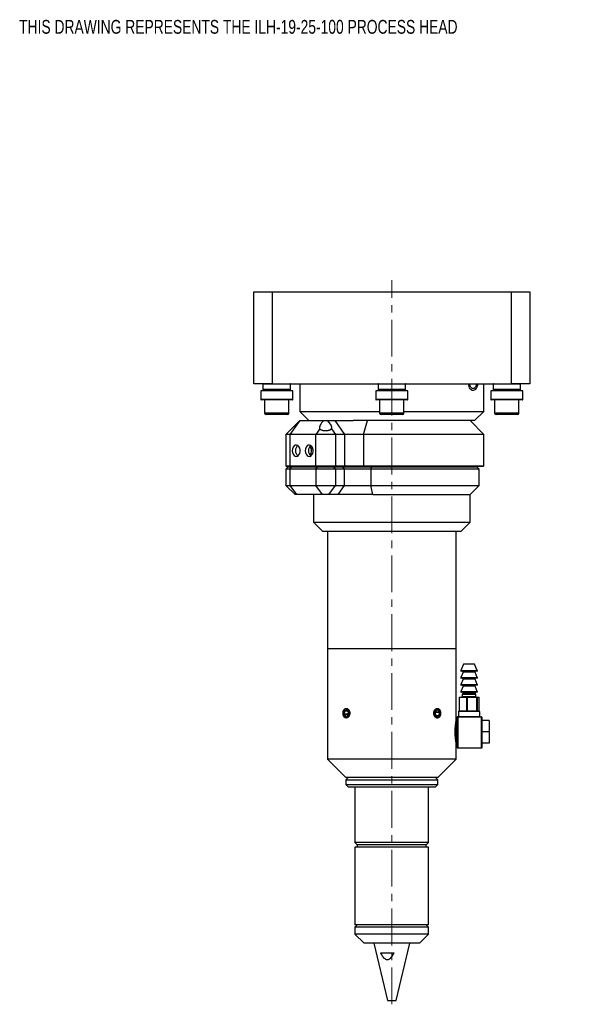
# Model space of a CAD drawing. Header units: inches. Extents: x 2.2 to 30.4, y 1.3 to 20.8.
# Tile 1 of 6: x 2.2 to 9.7, y 6.1 to 19.5. Entities that reach past the tile are written whole.
import ezdxf

# ---------------------------------------------------------------- set-up
doc = ezdxf.new("R2010")
doc.units = ezdxf.units.IN
doc.header["$MEASUREMENT"] = 0
doc.linetypes.add('CENTERX2', pattern=[0.8, 0.5, -0.1, 0.1, -0.1])
doc.styles.add('SLDTEXTSTYLE0', font='TXT', dxfattribs={"width": 0.75})

msp = doc.modelspace()

# ---------------------------------------------------------------- linework, layer by layer
at = {"color": 7, "linetype": 'CENTERX2', "lineweight": 18}
msp.add_line((7.215, 6.098), (7.215, 15.936), dxfattribs=at)
at = {"color": 7, "linetype": 'Continuous', "lineweight": 25}
for p, q in [((5.34, 14.529), (5.34, 15.779)), ((5.34, 15.779), (5.59, 15.779)), ((5.59, 15.779), (5.59, 14.529)), ((5.59, 15.779), (8.84, 15.779)), ((8.84, 14.529), (8.84, 15.779)), ((8.84, 15.779), (9.09, 15.779)), ((9.09, 15.779), (9.09, 14.529)), ((5.59, 14.529), (5.34, 14.529)), ((5.465, 14.524), (5.465, 14.451)), ((5.59, 14.529), (8.84, 14.529)), ((5.84, 14.451), (5.84, 14.524)), ((5.965, 14.529), (5.965, 14.154)), ((7.028, 14.524), (7.028, 14.451)), ((7.403, 14.451), (7.403, 14.524)), ((8.465, 14.154), (8.465, 14.529)), ((8.59, 14.524), (8.59, 14.451)), ((9.09, 14.529), (8.84, 14.529)), ((8.965, 14.451), (8.965, 14.524)), ((5.434, 14.435), (5.434, 14.315)), ((5.871, 14.435), (5.434, 14.435)), ((5.871, 14.315), (5.871, 14.435)), ((6.996, 14.435), (6.996, 14.315)), ((7.434, 14.435), (6.996, 14.435)), ((7.434, 14.315), (7.434, 14.435)), ((8.559, 14.435), (8.559, 14.315)), ((8.996, 14.435), (8.559, 14.435)), ((8.996, 14.315), (8.996, 14.435)), ((5.866, 14.31), (5.439, 14.31)), ((5.487, 14.31), (5.487, 14.132)), ((5.818, 14.132), (5.818, 14.31)), ((7.429, 14.31), (7.001, 14.31)), ((7.05, 14.31), (7.05, 14.132)), ((7.38, 14.132), (7.38, 14.31)), ((8.991, 14.31), (8.564, 14.31)), ((8.612, 14.31), (8.612, 14.132)), ((8.943, 14.132), (8.943, 14.31)), ((5.798, 14.113), (5.507, 14.113)), ((5.965, 14.154), (6.09, 14.029)), ((5.965, 14.154), (7.05, 14.154)), ((7.361, 14.113), (7.069, 14.113)), ((7.38, 14.154), (8.465, 14.154)), ((8.34, 14.029), (8.465, 14.154)), ((8.923, 14.113), (8.632, 14.113)), ((5.964, 14.029), (5.777, 13.842)), ((5.964, 14.029), (5.831, 13.842)), ((5.964, 14.029), (6.29, 14.029)), ((6.237, 13.918), (6.183, 13.842)), ((6.29, 14.029), (6.342, 14.029)), ((6.342, 14.029), (6.444, 14.029)), ((6.395, 13.918), (6.448, 13.842)), ((6.575, 13.842), (6.444, 14.029)), ((6.444, 14.029), (6.688, 14.029)), ((8.34, 14.029), (6.688, 14.029)), ((6.829, 13.842), (6.887, 14.029)), ((8.465, 13.842), (8.278, 14.029)), ((5.777, 13.842), (5.777, 13.414)), ((5.831, 13.842), (5.777, 13.842)), ((6.183, 13.842), (5.831, 13.842)), ((5.831, 13.842), (5.831, 13.414)), ((6.448, 13.842), (6.183, 13.842)), ((6.183, 13.414), (6.183, 13.842)), ((6.448, 13.842), (6.448, 13.414)), ((6.575, 13.842), (6.448, 13.842)), ((6.575, 13.414), (6.575, 13.842)), ((6.829, 13.842), (6.575, 13.842)), ((8.465, 13.842), (6.829, 13.842)), ((6.829, 13.842), (6.829, 13.414)), ((8.465, 13.414), (8.465, 13.842)), ((6.106, 13.676), (6.131, 13.676)), ((6.113, 13.689), (6.113, 13.676)), ((6.122, 13.646), (6.145, 13.646)), ((6.129, 13.678), (6.129, 13.676)), ((5.777, 13.414), (5.787, 13.404)), ((5.777, 13.414), (5.831, 13.414)), ((5.808, 13.399), (5.777, 13.368)), ((5.838, 13.404), (5.787, 13.404)), ((5.808, 13.399), (5.853, 13.399)), ((5.831, 13.414), (6.183, 13.414)), ((5.831, 13.414), (5.838, 13.404)), ((5.831, 13.368), (5.853, 13.399)), ((6.19, 13.404), (5.838, 13.404)), ((5.853, 13.399), (6.205, 13.399)), ((6.135, 13.404), (6.135, 13.399)), ((6.183, 13.414), (6.448, 13.414)), ((6.19, 13.404), (6.183, 13.414)), ((6.183, 13.368), (6.205, 13.399)), ((6.441, 13.404), (6.19, 13.404)), ((6.205, 13.399), (6.426, 13.399)), ((6.253, 13.399), (6.253, 13.404)), ((6.279, 13.399), (6.279, 13.404)), ((6.365, 13.399), (6.365, 13.404)), ((6.448, 13.368), (6.426, 13.399)), ((6.426, 13.399), (6.552, 13.399)), ((6.441, 13.404), (6.448, 13.414)), ((6.568, 13.404), (6.441, 13.404)), ((6.448, 13.414), (6.575, 13.414)), ((6.574, 13.368), (6.552, 13.399)), ((6.552, 13.399), (6.936, 13.399)), ((6.568, 13.404), (6.575, 13.414)), ((6.832, 13.404), (6.568, 13.404)), ((6.575, 13.414), (6.829, 13.414)), ((6.832, 13.404), (6.829, 13.414)), ((6.829, 13.414), (8.465, 13.414)), ((8.455, 13.404), (6.832, 13.404)), ((6.936, 13.399), (6.929, 13.368)), ((6.936, 13.399), (8.371, 13.399)), ((8.295, 13.399), (8.295, 13.404)), ((8.403, 13.368), (8.371, 13.399)), ((8.455, 13.404), (8.465, 13.414)), ((5.777, 13.368), (5.777, 13.149)), ((5.831, 13.368), (5.777, 13.368)), ((6.183, 13.368), (5.831, 13.368)), ((5.831, 13.368), (5.831, 13.149)), ((6.448, 13.368), (6.183, 13.368)), ((6.183, 13.368), (6.183, 13.149)), ((6.448, 13.368), (6.448, 13.149)), ((6.574, 13.368), (6.448, 13.368)), ((6.929, 13.368), (6.574, 13.368)), ((6.574, 13.149), (6.574, 13.368)), ((8.403, 13.368), (6.929, 13.368)), ((6.929, 13.368), (6.929, 13.149)), ((8.403, 13.149), (8.403, 13.368)), ((5.777, 13.149), (5.902, 13.024)), ((5.777, 13.149), (5.831, 13.149)), ((5.831, 13.149), (5.92, 13.024)), ((5.831, 13.149), (6.183, 13.149)), ((6.183, 13.149), (6.448, 13.149)), ((6.272, 13.024), (6.183, 13.149)), ((6.36, 13.024), (6.448, 13.149)), ((6.448, 13.149), (6.574, 13.149)), ((6.486, 13.024), (6.574, 13.149)), ((6.574, 13.149), (6.929, 13.149)), ((6.959, 13.024), (6.929, 13.149)), ((6.929, 13.149), (8.403, 13.149)), ((8.278, 13.024), (8.403, 13.149)), ((5.92, 13.024), (5.902, 13.024)), ((6.272, 13.024), (5.92, 13.024)), ((6.153, 13.024), (6.153, 12.649)), ((6.36, 13.024), (6.272, 13.024)), ((6.486, 13.024), (6.36, 13.024)), ((6.959, 13.024), (6.486, 13.024)), ((6.959, 13.024), (8.278, 13.024)), ((8.278, 12.649), (8.278, 13.024)), ((6.153, 12.649), (6.278, 12.524)), ((6.153, 12.649), (8.278, 12.649)), ((8.153, 12.524), (8.278, 12.649)), ((8.153, 12.524), (6.278, 12.524)), ((6.34, 12.524), (6.34, 10.928)), ((8.09, 10.928), (8.09, 12.524)), ((6.34, 10.928), (6.34, 9.428)), ((7.834, 10.928), (6.34, 10.928)), ((8.09, 10.928), (6.34, 10.928)), ((8.09, 10.928), (7.834, 10.928)), ((8.09, 9.956), (8.09, 10.928)), ((8.19, 10.72), (8.153, 10.632)), ((8.321, 10.72), (8.19, 10.72)), ((8.34, 10.72), (8.321, 10.72)), ((8.377, 10.632), (8.34, 10.72)), ((8.184, 10.611), (8.153, 10.537)), ((8.345, 10.625), (8.157, 10.625)), ((8.373, 10.625), (8.345, 10.625)), ((8.377, 10.537), (8.346, 10.611)), ((8.184, 10.516), (8.153, 10.442)), ((8.345, 10.53), (8.157, 10.53)), ((8.345, 10.435), (8.157, 10.435)), ((8.373, 10.53), (8.345, 10.53)), ((8.373, 10.435), (8.345, 10.435)), ((8.377, 10.442), (8.346, 10.516)), ((8.184, 10.421), (8.153, 10.347)), ((8.345, 10.34), (8.157, 10.34)), ((8.182, 10.325), (8.171, 10.307)), ((8.171, 10.307), (8.171, 10.28)), ((8.335, 10.307), (8.171, 10.307)), ((8.359, 10.307), (8.335, 10.307)), ((8.373, 10.34), (8.345, 10.34)), ((8.377, 10.347), (8.346, 10.421)), ((8.359, 10.307), (8.349, 10.325)), ((8.359, 10.28), (8.359, 10.307)), ((8.129, 10.265), (8.129, 10.085)), ((8.234, 10.265), (8.13, 10.265)), ((8.13, 10.265), (8.13, 10.085)), ((8.134, 10.27), (8.237, 10.27)), ((8.238, 10.265), (8.234, 10.265)), ((8.234, 10.085), (8.234, 10.265)), ((8.237, 10.27), (8.369, 10.27)), ((8.37, 10.265), (8.238, 10.265)), ((8.238, 10.265), (8.238, 10.085)), ((8.369, 10.27), (8.397, 10.27)), ((8.37, 10.085), (8.37, 10.265)), ((8.373, 10.265), (8.37, 10.265)), ((8.373, 10.265), (8.373, 10.085)), ((8.402, 10.265), (8.373, 10.265)), ((8.402, 10.085), (8.402, 10.265)), ((8.402, 10.085), (8.402, 10.265)), ((6.572, 10.082), (6.566, 10.039)), ((6.567, 10.037), (6.59, 10.009)), ((6.602, 10.097), (6.573, 10.083)), ((6.626, 10.07), (6.603, 10.097)), ((6.62, 10.024), (6.626, 10.068)), ((7.809, 10.082), (7.804, 10.039)), ((7.804, 10.037), (7.827, 10.009)), ((7.839, 10.097), (7.81, 10.083)), ((7.863, 10.07), (7.84, 10.097)), ((7.858, 10.024), (7.863, 10.068)), ((8.121, 10.075), (8.121, 10.01)), ((8.126, 10.08), (8.404, 10.08)), ((8.13, 10.085), (8.234, 10.085)), ((8.238, 10.085), (8.234, 10.085)), ((8.238, 10.085), (8.37, 10.085)), ((8.373, 10.085), (8.37, 10.085)), ((8.373, 10.085), (8.402, 10.085)), ((8.409, 10.01), (8.409, 10.075)), ((6.591, 10.009), (6.619, 10.023)), ((7.829, 10.009), (7.857, 10.023)), ((8.1, 9.95), (8.089, 9.95)), ((8.105, 10), (8.11, 10)), ((8.105, 9.585), (8.105, 10)), ((8.11, 10.005), (8.11, 10)), ((8.11, 10.005), (8.435, 10.005)), ((8.11, 10), (8.11, 9.585)), ((8.435, 10), (8.11, 10)), ((8.435, 10), (8.435, 10.005)), ((8.435, 9.585), (8.435, 10)), ((8.435, 10), (8.44, 10)), ((8.44, 10), (8.44, 9.585)), ((8.54, 9.956), (8.44, 9.956)), ((8.54, 9.956), (8.54, 9.8)), ((8.54, 9.8), (8.44, 9.8)), ((8.54, 9.8), (8.54, 9.645)), ((8.089, 9.65), (8.1, 9.65)), ((8.09, 9.428), (8.09, 9.644)), ((8.54, 9.645), (8.44, 9.645)), ((8.105, 9.585), (8.11, 9.585)), ((8.11, 9.585), (8.435, 9.585)), ((8.11, 9.58), (8.11, 9.585)), ((8.435, 9.58), (8.11, 9.58)), ((8.435, 9.585), (8.435, 9.58)), ((8.435, 9.585), (8.44, 9.585)), ((6.34, 9.428), (6.59, 9.178)), ((7.834, 9.428), (6.34, 9.428)), ((8.09, 9.428), (7.834, 9.428)), ((7.84, 9.178), (8.09, 9.428)), ((6.621, 9.178), (6.59, 9.147)), ((7.657, 9.178), (6.59, 9.178)), ((6.59, 9.147), (6.59, 9.084)), ((6.59, 9.147), (7.84, 9.147)), ((7.84, 9.178), (7.657, 9.178)), ((7.84, 9.147), (7.809, 9.178)), ((7.84, 9.084), (7.84, 9.147)), ((6.59, 9.084), (6.621, 9.053)), ((6.59, 9.084), (7.84, 9.084)), ((6.621, 9.053), (7.809, 9.053)), ((6.715, 9.053), (6.715, 8.298)), ((7.715, 8.298), (7.715, 9.053)), ((7.809, 9.053), (7.84, 9.084)), ((6.715, 8.298), (6.746, 8.266)), ((6.727, 8.298), (6.715, 8.298)), ((7.715, 8.298), (6.727, 8.298)), ((7.684, 8.266), (7.715, 8.298)), ((6.715, 8.235), (6.715, 7.178)), ((6.727, 8.235), (6.715, 8.235)), ((7.715, 8.235), (6.727, 8.235)), ((6.746, 8.266), (6.746, 8.235)), ((6.757, 8.266), (6.746, 8.266)), ((7.684, 8.266), (6.757, 8.266)), ((7.684, 8.235), (7.684, 8.266)), ((7.715, 7.178), (7.715, 8.235)), ((6.746, 7.178), (6.715, 7.147)), ((6.727, 7.178), (6.715, 7.178)), ((6.715, 7.147), (6.715, 7.053)), ((7.634, 7.147), (6.715, 7.147)), ((7.715, 7.178), (6.727, 7.178)), ((7.715, 7.147), (7.634, 7.147)), ((7.715, 7.147), (7.684, 7.178)), ((7.715, 7.053), (7.715, 7.147)), ((6.715, 7.053), (6.84, 6.928)), ((7.715, 7.053), (6.715, 7.053)), ((7.59, 6.928), (7.715, 7.053)), ((7.59, 6.928), (6.84, 6.928)), ((6.973, 6.928), (7.155, 6.148)), ((7.275, 6.148), (7.458, 6.928)), ((7.065, 6.797), (7.243, 6.797)), ((7.155, 6.148), (7.196, 6.148)), ((7.196, 6.148), (7.275, 6.148))]:
    msp.add_line(p, q, dxfattribs=at)
at = {"color": 8, "linetype": 'Continuous', "lineweight": 25}
for p, q in [((5.84, 14.524), (5.465, 14.524)), ((5.84, 14.451), (5.465, 14.451)), ((7.403, 14.524), (7.028, 14.524)), ((7.403, 14.451), (7.028, 14.451)), ((8.965, 14.524), (8.59, 14.524)), ((8.965, 14.451), (8.59, 14.451)), ((5.871, 14.315), (5.434, 14.315)), ((7.434, 14.315), (6.996, 14.315)), ((8.996, 14.315), (8.559, 14.315)), ((5.818, 14.132), (5.487, 14.132)), ((7.38, 14.132), (7.05, 14.132)), ((8.943, 14.132), (8.612, 14.132)), ((8.153, 10.632), (8.377, 10.632)), ((8.325, 10.611), (8.184, 10.611)), ((8.346, 10.611), (8.325, 10.611)), ((8.153, 10.537), (8.377, 10.537)), ((8.153, 10.442), (8.377, 10.442)), ((8.325, 10.516), (8.184, 10.516)), ((8.346, 10.516), (8.325, 10.516)), ((8.153, 10.347), (8.377, 10.347)), ((8.327, 10.325), (8.182, 10.325)), ((8.325, 10.421), (8.184, 10.421)), ((8.346, 10.421), (8.325, 10.421)), ((8.349, 10.325), (8.327, 10.325)), ((8.13, 10.265), (8.129, 10.265)), ((8.171, 10.28), (8.359, 10.28)), ((8.402, 10.265), (8.402, 10.265)), ((6.622, 10.039), (6.566, 10.039)), ((6.622, 10.037), (6.567, 10.037)), ((6.616, 10.082), (6.572, 10.082)), ((6.614, 10.083), (6.573, 10.083)), ((6.603, 10.097), (6.602, 10.097)), ((7.807, 10.068), (7.863, 10.068)), ((7.808, 10.07), (7.863, 10.07)), ((7.838, 10.097), (7.84, 10.097)), ((8.409, 10.075), (8.121, 10.075)), ((8.13, 10.085), (8.129, 10.085)), ((8.402, 10.085), (8.402, 10.085)), ((6.592, 10.009), (6.59, 10.009)), ((7.815, 10.024), (7.858, 10.024)), ((7.816, 10.023), (7.857, 10.023)), ((7.828, 10.009), (7.829, 10.009)), ((8.1, 9.8), (8.1, 9.95)), ((8.121, 10.01), (8.409, 10.01)), ((8.08, 9.885), (8.08, 9.8)), ((8.08, 9.8), (8.08, 9.715)), ((8.1, 9.65), (8.1, 9.8))]:
    msp.add_line(p, q, dxfattribs=at)
at = {"color": 7, "linetype": 'Continuous', "lineweight": 25, "flags": 128}
for points in [[(5.465, 14.451), (5.467, 14.436), (5.467, 14.435)], [(5.838, 14.435), (5.839, 14.436), (5.84, 14.451)], [(7.028, 14.451), (7.029, 14.436), (7.029, 14.435)], [(7.401, 14.435), (7.401, 14.436), (7.403, 14.451)], [(8.254, 14.527), (8.255, 14.513), (8.26, 14.493), (8.268, 14.475), (8.279, 14.461), (8.293, 14.45), (8.309, 14.444), (8.325, 14.443), (8.339, 14.446), (8.358, 14.458), (8.368, 14.47), (8.377, 14.486), (8.384, 14.507), (8.387, 14.532), (8.387, 14.532)], [(8.59, 14.451), (8.592, 14.436), (8.592, 14.435)], [(8.963, 14.435), (8.964, 14.436), (8.965, 14.451)], [(5.862, 13.619), (5.865, 13.594), (5.874, 13.571), (5.887, 13.554), (5.904, 13.544), (5.922, 13.542), (5.939, 13.548), (5.954, 13.562), (5.966, 13.582), (5.971, 13.607), (5.971, 13.632), (5.966, 13.656), (5.954, 13.677), (5.939, 13.691), (5.922, 13.697), (5.904, 13.695), (5.887, 13.685), (5.874, 13.667), (5.865, 13.645), (5.862, 13.619)], [(6.038, 13.619), (6.041, 13.594), (6.05, 13.571), (6.063, 13.554), (6.08, 13.544), (6.098, 13.542), (6.115, 13.548), (6.13, 13.562), (6.141, 13.582), (6.147, 13.607), (6.147, 13.632), (6.141, 13.656), (6.13, 13.677), (6.115, 13.691), (6.098, 13.697), (6.08, 13.695), (6.063, 13.685), (6.05, 13.667), (6.041, 13.645), (6.038, 13.619)], [(6.117, 13.66), (6.105, 13.677), (6.103, 13.68)], [(8.238, 10.265), (8.238, 10.266), (8.238, 10.267), (8.238, 10.268), (8.238, 10.269), (8.238, 10.269), (8.238, 10.27), (8.237, 10.27), (8.237, 10.27)], [(8.37, 10.265), (8.37, 10.266), (8.37, 10.267), (8.37, 10.268), (8.37, 10.269), (8.369, 10.269), (8.369, 10.27), (8.369, 10.27), (8.369, 10.27)], [(6.555, 10.064), (6.555, 10.043), (6.561, 10.022), (6.571, 10.006), (6.585, 9.996), (6.6, 9.994), (6.615, 10), (6.627, 10.013), (6.635, 10.032), (6.638, 10.053), (6.635, 10.074), (6.627, 10.093), (6.615, 10.106), (6.6, 10.112), (6.585, 10.11), (6.571, 10.1), (6.561, 10.084), (6.555, 10.064)], [(7.793, 10.064), (7.793, 10.043), (7.798, 10.022), (7.809, 10.006), (7.822, 9.996), (7.837, 9.994), (7.852, 10), (7.865, 10.013), (7.873, 10.032), (7.876, 10.053), (7.873, 10.074), (7.865, 10.093), (7.853, 10.106), (7.838, 10.112), (7.823, 10.11), (7.809, 10.1), (7.798, 10.084), (7.793, 10.064)], [(8.237, 10.08), (8.237, 10.08), (8.238, 10.08), (8.238, 10.081), (8.238, 10.082), (8.238, 10.082), (8.238, 10.083), (8.238, 10.084), (8.238, 10.085)], [(8.369, 10.08), (8.369, 10.08), (8.369, 10.08), (8.369, 10.081), (8.37, 10.082), (8.37, 10.082), (8.37, 10.083), (8.37, 10.084), (8.37, 10.085)]]:
    msp.add_lwpolyline(points, dxfattribs=at)
at = {"color": 7, "linetype": 'Continuous', "lineweight": 25}
for centre, radius, start, end in [((5.47, 14.524), 0.005, 90, 180), ((5.835, 14.524), 0.005, 0, 90), ((7.033, 14.524), 0.005, 90, 180), ((7.398, 14.524), 0.005, 360, 90), ((8.595, 14.524), 0.005, 90, 180), ((8.96, 14.524), 0.005, 0, 90), ((5.439, 14.315), 0.005, 180, 270), ((5.866, 14.315), 0.005, 270, 0), ((7.001, 14.315), 0.005, 180, 270), ((7.429, 14.315), 0.005, 270, 0), ((8.564, 14.315), 0.005, 180, 270), ((8.991, 14.315), 0.005, 270, 360), ((5.507, 14.132), 0.0197, 180, 270), ((5.798, 14.132), 0.0197, 270, 0), ((7.069, 14.132), 0.0197, 180, 270), ((7.361, 14.132), 0.0197, 270, 0), ((8.632, 14.132), 0.0197, 180, 270), ((8.923, 14.132), 0.0197, 270, 0), ((5.989, 13.625), 0.0821, 126.8562, 183.9292), ((6.165, 13.625), 0.0821, 126.8562, 183.9292), ((6.033, 13.62), 0.0929, 318.8996, 25.3487), ((5.989, 13.614), 0.0821, 176.0708, 233.1438), ((6.165, 13.614), 0.0821, 176.0708, 233.1438), ((8.157, 10.63), 0.005, 157.0723, 270), ((8.175, 10.615), 0.01, 337.0723, 90), ((8.355, 10.615), 0.01, 90, 202.9277), ((8.373, 10.63), 0.005, 270, 22.9277), ((8.157, 10.535), 0.005, 157.0723, 270), ((8.157, 10.44), 0.005, 157.0723, 270), ((8.175, 10.52), 0.01, 337.0723, 90), ((8.175, 10.425), 0.01, 337.0723, 90), ((8.355, 10.52), 0.01, 90, 202.9277), ((8.355, 10.425), 0.01, 90, 202.9277), ((8.373, 10.535), 0.005, 270, 22.9277), ((8.373, 10.44), 0.005, 270, 22.9277), ((8.157, 10.345), 0.005, 157.0723, 270), ((8.173, 10.33), 0.01, 330.1419, 90), ((8.357, 10.33), 0.01, 90, 209.8581), ((8.373, 10.345), 0.005, 270, 22.9277), ((8.134, 10.265), 0.005, 90, 180), ((8.135, 10.266), 0.00443, 103.6559, 189.0421), ((8.161, 10.28), 0.01, 270, 0), ((8.238, 10.266), 0.00443, 103.6559, 189.0421), ((8.369, 10.28), 0.01, 180, 270), ((8.368, 10.265), 0.00495, 359.4013, 89.3886), ((8.397, 10.265), 0.005, 0, 90), ((8.397, 10.265), 0.00495, 359.4013, 89.3886), ((6.569, 10.039), 0.00247, 171.0012, 216.5924), ((6.574, 10.082), 0.0019, 121.2511, 175.8647), ((6.602, 10.096), 0.0011, 34.9132, 114.758), ((6.624, 10.068), 0.00247, 351.0012, 36.5924), ((7.806, 10.039), 0.00247, 171.0012, 216.5924), ((7.811, 10.082), 0.0019, 121.2511, 175.8647), ((7.84, 10.096), 0.0011, 34.9132, 114.758), ((7.861, 10.068), 0.00247, 351.0012, 36.5924), ((8.126, 10.075), 0.005, 90, 180), ((8.134, 10.085), 0.005, 180, 270), ((8.135, 10.084), 0.00443, 170.9579, 256.3441), ((8.238, 10.084), 0.00443, 170.9579, 256.3441), ((8.368, 10.085), 0.00495, 270.6114, 0.5987), ((8.397, 10.085), 0.005, 270, 0), ((8.397, 10.085), 0.00495, 270.6114, 0.5987), ((8.404, 10.075), 0.005, 0, 90), ((6.591, 10.01), 0.0011, 214.9132, 294.758), ((6.618, 10.024), 0.0019, 301.2511, 355.8647), ((7.828, 10.01), 0.0011, 214.9132, 294.758), ((7.856, 10.024), 0.0019, 301.2511, 355.8647), ((8.1, 9.955), 0.005, 270, 0), ((8.11, 10), 0.005, 90, 180), ((8.116, 10.01), 0.005, 270, 0), ((8.414, 10.01), 0.005, 180, 270), ((8.435, 10), 0.005, 0, 90), ((8.1, 9.645), 0.005, 360, 90), ((8.11, 9.585), 0.005, 180, 270), ((8.435, 9.585), 0.005, 270, 0)]:
    msp.add_arc(centre, radius, start, end, dxfattribs=at)
for major_axis, ratio, start_param, end_param in [((0.0768, 0.0768), 0.411261, 1.492182, 3.062979), ((0.0766, -0.0766), 0.417173, 0.073568, 1.644364)]:
    msp.add_ellipse((6.316, 13.992), major_axis=major_axis, ratio=ratio, start_param=start_param, end_param=end_param, dxfattribs=at)
for points, knots in [([(8.367, 14.532), (8.365, 14.524), (8.364, 14.511), (8.358, 14.497), (8.353, 14.485), (8.345, 14.475), (8.334, 14.467), (8.324, 14.464), (8.313, 14.465), (8.303, 14.469), (8.293, 14.478), (8.284, 14.491), (8.278, 14.507), (8.275, 14.52), (8.275, 14.528), (8.275, 14.53)], [0, 0, 0, 0, 0.120596, 0.173492, 0.221126, 0.307197, 0.391553, 0.474769, 0.557633, 0.640842, 0.72464, 0.809108, 0.894156, 0.979573, 1, 1, 1, 1]), ([(6.237, 13.918), (6.238, 13.917), (6.24, 13.914), (6.243, 13.911), (6.247, 13.908), (6.249, 13.907), (6.252, 13.905), (6.258, 13.903), (6.266, 13.9), (6.274, 13.898), (6.282, 13.896), (6.291, 13.895), (6.3, 13.894), (6.309, 13.893), (6.318, 13.893), (6.327, 13.894), (6.336, 13.894), (6.344, 13.895), (6.352, 13.897), (6.36, 13.898), (6.367, 13.9), (6.373, 13.903), (6.379, 13.905), (6.385, 13.908), (6.388, 13.911), (6.391, 13.914), (6.393, 13.916), (6.394, 13.917), (6.395, 13.918)], [0, 0, 0, 0, 0.037944, 0.102238, 0.115324, 0.128348, 0.154868, 0.190179, 0.262206, 0.299056, 0.331367, 0.397214, 0.430855, 0.461292, 0.523249, 0.554847, 0.584631, 0.64519, 0.676028, 0.706274, 0.767719, 0.798971, 0.830667, 0.895016, 0.927717, 0.945712, 0.98185, 1, 1, 1, 1]), ([(6.644, 10.053), (6.644, 10.055), (6.644, 10.059), (6.643, 10.066), (6.642, 10.071), (6.641, 10.077), (6.638, 10.085), (6.634, 10.094), (6.628, 10.101), (6.624, 10.106), (6.621, 10.109), (6.618, 10.111), (6.614, 10.114), (6.61, 10.115), (6.605, 10.117), (6.6, 10.118), (6.594, 10.118), (6.589, 10.117), (6.584, 10.116), (6.577, 10.112), (6.57, 10.106), (6.565, 10.1), (6.561, 10.094), (6.559, 10.088), (6.557, 10.084), (6.556, 10.08), (6.554, 10.074), (6.553, 10.068), (6.553, 10.064), (6.552, 10.057), (6.552, 10.05), (6.553, 10.043), (6.554, 10.036), (6.555, 10.028), (6.559, 10.018), (6.563, 10.01), (6.566, 10.005), (6.569, 10.002), (6.571, 9.999), (6.575, 9.996), (6.579, 9.993), (6.583, 9.991), (6.586, 9.99), (6.591, 9.989), (6.594, 9.988), (6.599, 9.988), (6.604, 9.989), (6.612, 9.992), (6.619, 9.996), (6.625, 10.002), (6.63, 10.007), (6.633, 10.012), (6.635, 10.016), (6.637, 10.02), (6.639, 10.025), (6.641, 10.031), (6.642, 10.036), (6.643, 10.039), (6.644, 10.044), (6.644, 10.048), (6.644, 10.052), (6.644, 10.053)], [0, 0, 0, 0, 0.013166, 0.033184, 0.04678, 0.053611, 0.080132, 0.107176, 0.133743, 0.154011, 0.160853, 0.174089, 0.187324, 0.207765, 0.214615, 0.241161, 0.261416, 0.268253, 0.294748, 0.321767, 0.348289, 0.375334, 0.395236, 0.408646, 0.422225, 0.429073, 0.448975, 0.462386, 0.475968, 0.482816, 0.509339, 0.529575, 0.536407, 0.562901, 0.589918, 0.616463, 0.636714, 0.64355, 0.656785, 0.670021, 0.69046, 0.697311, 0.717199, 0.730601, 0.744173, 0.751017, 0.777521, 0.804551, 0.831056, 0.858083, 0.877972, 0.891373, 0.904943, 0.911785, 0.931695, 0.945111, 0.958697, 0.965548, 0.974099, 0.991322, 1, 1, 1, 1]), ([(7.834, 10.118), (7.832, 10.118), (7.829, 10.118), (7.824, 10.117), (7.819, 10.115), (7.814, 10.112), (7.809, 10.109), (7.805, 10.105), (7.801, 10.1), (7.797, 10.094), (7.794, 10.088), (7.791, 10.081), (7.789, 10.075), (7.788, 10.071), (7.787, 10.067), (7.786, 10.061), (7.786, 10.054), (7.786, 10.047), (7.787, 10.039), (7.789, 10.032), (7.791, 10.026), (7.793, 10.019), (7.796, 10.013), (7.8, 10.008), (7.804, 10.003), (7.808, 9.998), (7.813, 9.995), (7.818, 9.992), (7.823, 9.99), (7.828, 9.988), (7.833, 9.988), (7.838, 9.988), (7.844, 9.989), (7.848, 9.991), (7.853, 9.994), (7.857, 9.998), (7.862, 10.002), (7.865, 10.007), (7.869, 10.013), (7.872, 10.019), (7.874, 10.025), (7.876, 10.031), (7.877, 10.038), (7.878, 10.045), (7.878, 10.053), (7.878, 10.06), (7.877, 10.067), (7.876, 10.074), (7.874, 10.081), (7.872, 10.087), (7.869, 10.093), (7.866, 10.099), (7.862, 10.104), (7.858, 10.108), (7.854, 10.112), (7.85, 10.114), (7.846, 10.116), (7.843, 10.117), (7.84, 10.118), (7.837, 10.118), (7.835, 10.118), (7.834, 10.118)], [0, 0, 0, 0, 0.019779, 0.033178, 0.053592, 0.066803, 0.086817, 0.107179, 0.120413, 0.140461, 0.160859, 0.180693, 0.19413, 0.207762, 0.214612, 0.227835, 0.247868, 0.268254, 0.281452, 0.301445, 0.321788, 0.335, 0.355014, 0.375377, 0.38862, 0.408682, 0.429096, 0.442339, 0.462403, 0.482819, 0.496031, 0.516047, 0.536414, 0.549612, 0.569605, 0.589948, 0.603171, 0.623202, 0.643583, 0.663417, 0.676853, 0.697324, 0.710559, 0.730608, 0.751011, 0.764214, 0.784215, 0.804566, 0.81777, 0.83777, 0.85812, 0.871355, 0.891403, 0.911803, 0.925051, 0.945121, 0.958705, 0.965554, 0.974104, 0.991323, 1, 1, 1, 1]), ([(8.09, 9.644), (8.09, 9.644), (8.09, 9.644), (8.089, 9.649), (8.088, 9.658), (8.086, 9.671), (8.083, 9.688), (8.081, 9.708), (8.079, 9.73), (8.077, 9.755), (8.076, 9.781), (8.076, 9.807), (8.077, 9.833), (8.078, 9.858), (8.08, 9.882), (8.082, 9.903), (8.084, 9.921), (8.087, 9.936), (8.089, 9.948), (8.09, 9.954), (8.09, 9.957), (8.09, 9.956), (8.09, 9.956)], [0, 0, 0, 0, 0.034407, 0.086462, 0.140014, 0.192356, 0.246175, 0.299234, 0.353825, 0.406934, 0.461624, 0.514008, 0.567935, 0.619958, 0.673459, 0.726038, 0.780105, 0.833295, 0.888041, 0.940952, 0.995441, 1, 1, 1, 1]), ([(7.243, 6.797), (7.243, 6.796), (7.241, 6.792), (7.237, 6.784), (7.232, 6.776), (7.227, 6.767), (7.223, 6.76), (7.218, 6.751), (7.211, 6.742), (7.204, 6.733), (7.198, 6.726), (7.193, 6.721), (7.187, 6.715), (7.18, 6.711), (7.171, 6.705), (7.162, 6.702), (7.151, 6.702), (7.14, 6.704), (7.129, 6.71), (7.118, 6.718), (7.11, 6.726), (7.104, 6.733), (7.099, 6.74), (7.093, 6.748), (7.086, 6.759), (7.079, 6.77), (7.074, 6.779), (7.07, 6.787), (7.067, 6.793), (7.065, 6.796), (7.065, 6.797)], [0, 0, 0, 0, 0.011867, 0.047476, 0.094973, 0.119758, 0.154464, 0.186813, 0.234293, 0.274434, 0.312441, 0.335411, 0.357564, 0.402239, 0.42488, 0.479616, 0.511602, 0.542425, 0.604389, 0.652785, 0.696953, 0.724946, 0.750428, 0.792923, 0.838541, 0.893141, 0.930637, 0.95951, 0.988424, 1, 1, 1, 1])]:
    msp.add_open_spline(points, degree=3, knots=knots, dxfattribs=at)

# ---------------------------------------------------------------- texts
at = {"color": 7, "linetype": 'Continuous', "lineweight": 0, "insert": (2.152, 19.473), "char_height": 0.1875, "attachment_point": 1, "style": 'SLDTEXTSTYLE0'}
msp.add_mtext('THIS DRAWING REPRESENTS THE ILH-19-25-100 PROCESS HEAD', dxfattribs=at)

doc.saveas('drawing.dxf')
